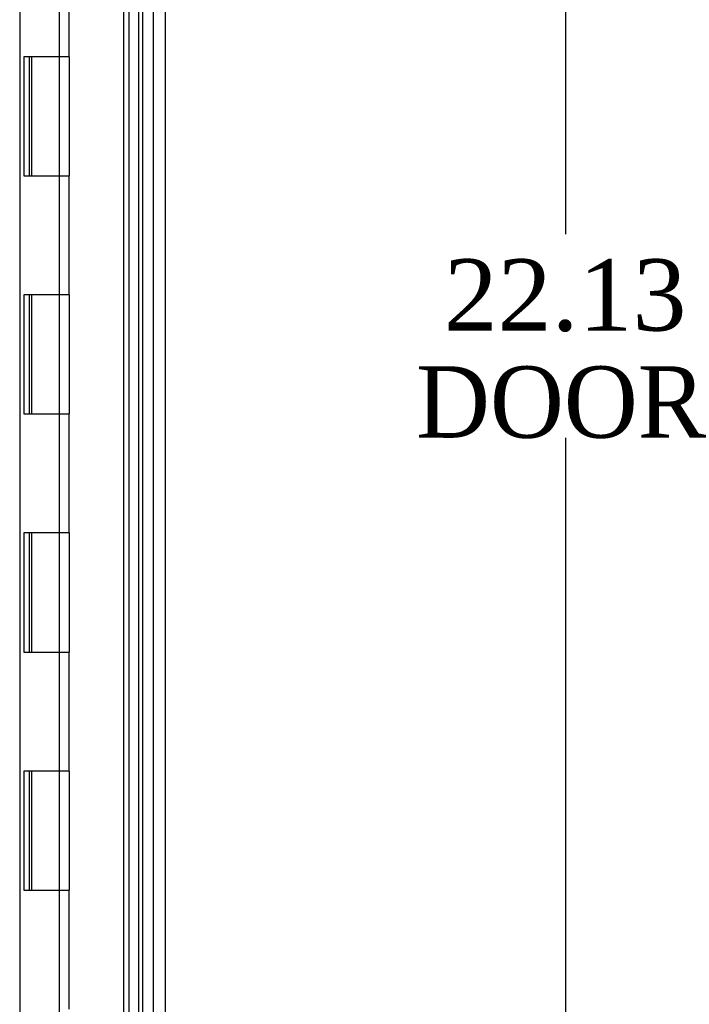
# Model space of a CAD drawing. Header units: inches. Extents: x 1 to 150, y -1 to 99.
# Tile 4 of 29: x 15.47 to 21.1, y 37.68 to 45.95. Entities that reach past the tile are written whole.
import ezdxf
from ezdxf.enums import TextEntityAlignment as Align
from ezdxf.lldxf.tags import DXFTag

# ---------------------------------------------------------------- set-up
doc = ezdxf.new("R2010")
doc.units = ezdxf.units.IN
doc.header["$MEASUREMENT"] = 0
for name, color, linetype in [('COM48541', 7, 'Continuous'), ('COM48553', 7, 'Continuous'), ('COM55713B', 7, 'Continuous'), ('COM55713C', 7, 'Continuous'), ('COM70220', 7, 'Continuous'), ('Default', 7, 'Continuous')]:
    doc.layers.add(name, color=color, linetype=linetype)
doc.styles.add('SEACAD_Times_New_Roman', font='times.ttf')
tags = doc.linetypes.add('HIDDEN2', pattern=[0.1875, 0.125, -0.0625]).pattern_tags.tags
tags[6:7] = [DXFTag(74, 4), DXFTag(75, 0), DXFTag(340, '0'), DXFTag(46, 0.0), DXFTag(50, 0.0), DXFTag(44, 0.0), DXFTag(45, 0.0)]
tags[4:5] = [DXFTag(74, 4), DXFTag(75, 0), DXFTag(340, '0'), DXFTag(46, 0.0), DXFTag(50, 0.0), DXFTag(44, 0.0), DXFTag(45, 0.0)]
doc.dimstyles.new('HAMMOND_(STH_-_120x80)', dxfattribs={"dimtxt": 0.6, "dimasz": 0.75, "dimexe": 0.3, "dimexo": 0.3, "dimgap": 0.15, "dimtad": 0, "dimtih": 1, "dimtoh": 1, "dimzin": 0, "dimdsep": 46, "dimtxsty": 'SEACAD_Times_New_Roman', "dimblk1": '_SE_FILLED', "dimblk2": '_SE_FILLED', "dimsah": 1, "dimcen": 0.3, "dimadec": 0, "dimazin": 0, "dimtfac": 0.8, "dimtofl": 0, "dimtmove": 1, "dimatfit": 3, "dimfxl": 1, "dimtolj": 1, "dimtzin": 0, "dimarcsym": 0})

# ---------------------------------------------------------------- blocks, each defined once
blk = doc.blocks.new('SE4')
at = {"layer": 'COM48541', "color": 7, "linetype": 'Continuous'}
blk.add_line((15.4729, 55.5011), (15.4729, 31.7759), dxfattribs=at)
at = {"layer": 'COM48541', "color": 7, "linetype": 'HIDDEN2'}
for p, q in [((16.3889, 54.2474), (16.3889, 33.0296)), ((16.4699, 54.2474), (16.4699, 33.0296))]:
    blk.add_line(p, q, dxfattribs=at)
at = {"layer": 'COM48553', "color": 7, "linetype": 'Continuous'}
blk.add_line((16.6949, 54.551), (16.6949, 32.726), dxfattribs=at)
at = {"layer": 'COM48553', "color": 7, "linetype": 'HIDDEN2'}
blk.add_line((15.8045, 54.2474), (15.8045, 33.0296), dxfattribs=at)
at = {"layer": 'COM55713B', "color": 7, "linetype": 'Continuous'}
for p, q in [((15.8879, 45.638), (15.8879, 46.638)), ((15.619, 45.638), (15.5077, 45.638)), ((15.5077, 45.638), (15.5077, 44.638)), ((15.5529, 45.638), (15.5529, 44.638)), ((15.8879, 45.638), (15.619, 45.638)), ((15.5077, 44.638), (15.619, 44.638)), ((15.619, 44.638), (15.8879, 44.638)), ((15.8879, 43.638), (15.8879, 44.638)), ((15.619, 43.638), (15.5077, 43.638)), ((15.5077, 43.638), (15.5077, 42.638)), ((15.5529, 43.638), (15.5529, 42.638)), ((15.8879, 43.638), (15.619, 43.638)), ((15.5077, 42.638), (15.619, 42.638)), ((15.619, 42.638), (15.8879, 42.638)), ((15.8879, 41.638), (15.8879, 42.638)), ((15.619, 41.638), (15.5077, 41.638)), ((15.5077, 41.638), (15.5077, 40.638)), ((15.5529, 41.638), (15.5529, 40.638)), ((15.8879, 41.638), (15.619, 41.638)), ((15.5077, 40.638), (15.619, 40.638)), ((15.619, 40.638), (15.8879, 40.638)), ((15.8879, 39.638), (15.8879, 40.638)), ((15.619, 39.638), (15.5077, 39.638)), ((15.5077, 39.638), (15.5077, 38.638)), ((15.5529, 39.638), (15.5529, 38.638)), ((15.8879, 39.638), (15.619, 39.638)), ((15.5077, 38.638), (15.619, 38.638)), ((15.619, 38.638), (15.8879, 38.638)), ((15.8879, 37.638), (15.8879, 38.638))]:
    blk.add_line(p, q, dxfattribs=at)
at = {"layer": 'COM55713C', "color": 7, "linetype": 'HIDDEN2'}
blk.add_line((16.5039, 53.638), (16.5039, 33.638), dxfattribs=at)
at = {"layer": 'COM55713C', "color": 7, "linetype": 'Continuous'}
for p, q in [((15.5729, 45.638), (15.5729, 44.638)), ((15.8879, 45.638), (15.619, 45.638)), ((15.8879, 45.638), (15.8879, 44.638)), ((15.619, 44.638), (15.8879, 44.638)), ((15.5729, 43.638), (15.5729, 42.638)), ((15.8879, 43.638), (15.619, 43.638)), ((15.8879, 43.638), (15.8879, 42.638)), ((15.619, 42.638), (15.8879, 42.638)), ((15.5729, 41.638), (15.5729, 40.638)), ((15.8879, 41.638), (15.619, 41.638)), ((15.8879, 41.638), (15.8879, 40.638)), ((15.619, 40.638), (15.8879, 40.638)), ((15.5729, 39.638), (15.5729, 38.638)), ((15.8879, 39.638), (15.619, 39.638)), ((15.8879, 39.638), (15.8879, 38.638)), ((15.619, 38.638), (15.8879, 38.638))]:
    blk.add_line(p, q, dxfattribs=at)
at = {"layer": 'COM70220', "color": 7, "linetype": 'HIDDEN2'}
for p, q in [((16.3449, 54.116), (16.3449, 33.161)), ((16.5949, 54.116), (16.5949, 33.161))]:
    blk.add_line(p, q, dxfattribs=at)
blk = doc.blocks.new('DMBLK462')
at = {"layer": 'Default', "linetype": 'Continuous'}
for points in [[(20.1851, 53.951), (20.0601, 54.701), (19.9351, 53.951)], [(20.1851, 33.326), (19.9351, 33.326), (20.0601, 32.576)]]:
    blk.add_hatch(color=7, dxfattribs=at).paths.add_polyline_path(points)
at = {"layer": 'Default', "color": 7, "linetype": 'Continuous'}
for p, q in [((16.8449, 54.701), (20.3601, 54.701)), ((20.0601, 54.701), (20.0601, 44.1485)), ((20.0601, 42.4385), (20.0601, 32.576)), ((16.8449, 32.576), (20.3601, 32.576))]:
    blk.add_line(p, q, dxfattribs=at)
at = {"layer": 'Default', "color": 7, "linetype": 'Continuous', "style": 'SEACAD_Times_New_Roman'}
for s, p in [('22.13', (19.0364, 43.9385)), ('DOOR', (18.8018, 43.0385))]:
    blk.add_text(s, height=0.6, dxfattribs=at).set_placement(p, align=Align.TOP_LEFT)
blk = doc.blocks.new('_SE_FILLED')
at = {"color": 0}
blk.add_line((0, 0), (-1, 0), dxfattribs=at)
blk.add_solid([(0, 0), (-1, -0.1665), (-1, 0.1665), (0, 0)], dxfattribs=at)

msp = doc.modelspace()

# ---------------------------------------------------------------- block references
at = {"layer": 'Default'}
msp.add_blockref('SE4', (0, 0), dxfattribs=at)

# ---------------------------------------------------------------- dimensions: what is measured, and where the dimension line sits
at = {"layer": 'Default', "color": 7, "linetype": 'Continuous'}
dim = msp.add_linear_dim(base=(20.0600538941, 54.7009879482), p1=(16.5449151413, 54.7009879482), p2=(16.5449151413, 32.5759879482), angle=270, text='\\A1;<>\\PDOOR', dimstyle='HAMMOND_(STH_-_120x80)', override={"dimtmove": 0}, dxfattribs=at)
dim.commit()
dim.dimension.update_dxf_attribs({"geometry": 'DMBLK462', "text_midpoint": (20.0600538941, 43.6384879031), "dimtype": 161})

doc.saveas('drawing.dxf')
